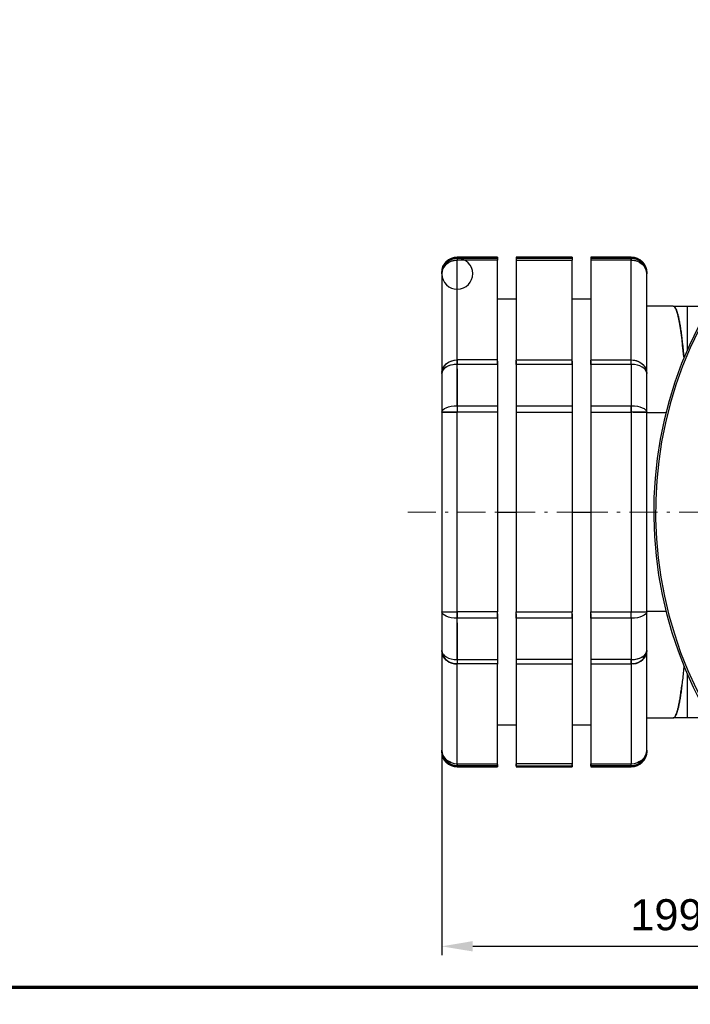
# Model space of a CAD drawing. Header units: millimetres. Extents: x 18 to 610, y -123 to 280.
# Tile 12 of 44: x 314 to 422, y -123 to 36. Entities that reach past the tile are written whole.
import ezdxf

# ---------------------------------------------------------------- set-up
doc = ezdxf.new("R2010")
doc.units = ezdxf.units.MM
doc.linetypes.add('CENTER', pattern=[8, 4.5, -1.5, 0.5, -1.5])
doc.linetypes.add('SOLID', pattern=[0])
doc.styles.add('Arial', font='Arial.ttf', dxfattribs={"height": 5})
doc.dimstyles.get("Standard").update_dxf_attribs({"dimtxt": 5, "dimasz": 5, "dimexe": 0.18, "dimexo": 0.0625, "dimgap": 0.09, "dimtad": 0, "dimtih": 1, "dimtoh": 1, "dimdec": 4, "dimzin": 0, "dimdsep": 46, "dimtxsty": 'Arial', "dimcen": 0.09, "dimadec": 0, "dimazin": 0, "dimtfac": 1, "dimtdec": 4, "dimtofl": 0, "dimtmove": 0, "dimatfit": 3, "dimfxl": 0, "dimtolj": 1, "dimtzin": 0, "dimarcsym": 0})

# ---------------------------------------------------------------- blocks, each defined once
blk = doc.blocks.new('*D4')
at = {"color": 0, "lineweight": -2}
for p, q in [((381.84, -59.55), (381.84, -114.78)), ((580.84, -59.55), (580.84, -114.78)), ((386.84, -113.38), (575.84, -113.38))]:
    blk.add_line(p, q, dxfattribs=at)
at = {"color": 0}
for points in [[(386.84, -112.54), (386.84, -114.21), (381.84, -113.38)], [(575.84, -114.21), (575.84, -112.54), (580.84, -113.38)]]:
    blk.add_solid(points, dxfattribs=at)
at = {"layer": 'Defpoints', "color": 0}
for p in [(381.84, -59.55), (580.84, -59.55), (580.84, -113.38)]:
    blk.add_point(p, dxfattribs=at)
at = {"color": 0, "lineweight": 9, "insert": (420.91, -108.33), "char_height": 5, "attachment_point": 5, "style": 'Arial'}
blk.add_mtext('\\A1;199.0', dxfattribs=at)
blk = doc.blocks.new('BlockOfCenters_1', base_point=(481.34, -43.51))
at = {"color": 6, "linetype": 'CENTER', "lineweight": 9}
for points in [[(481.34, 35.69), (481.34, -122.71)], [(560.54, -43.51), (402.14, -43.51)]]:
    blk.add_lwpolyline(points, dxfattribs=at)
blk = doc.blocks.new('BlockOfViews_1')
at = {"linetype": 'SOLID', "lineweight": 30}
for p, q in [((390.84, -2.51, -40.47), (384.34, -2.51, -40.47)), ((384.34, -2.69, -36.62), (390.84, -2.69, -36.62)), ((390.84, -3.01, -35.61), (384.34, -3.01, -35.61)), ((384.34, -19.05, -7.83), (384.34, -3.01, -35.61)), ((390.84, -19.05, -7.83), (390.84, -3.01, -35.61)), ((402.84, -2.51, -40.47), (393.84, -2.51, -40.47)), ((393.84, -2.69, -36.62), (402.84, -2.69, -36.62)), ((393.84, -3.01, -35.61), (393.84, -19.05, -7.83)), ((393.84, -3.01, -35.61), (402.84, -3.01, -35.61)), ((402.84, -19.05, -7.83), (402.84, -3.01, -35.61)), ((412.34, -2.51, -40.47), (405.84, -2.51, -40.47)), ((405.84, -2.69, -36.62), (412.34, -2.69, -36.62)), ((412.34, -3.01, -35.61), (405.84, -3.01, -35.61)), ((405.84, -3.01, -35.61), (405.84, -19.05, -7.83)), ((412.34, -19.05, -7.83), (412.34, -3.01, -35.61)), ((381.84, -5.18, -36.86), (381.84, -21.22, -9.08)), ((414.84, -21.22, -9.08), (414.84, -5.18, -36.86)), ((393.84, -9.26, -40.47), (390.84, -9.26, -40.47)), ((405.84, -9.26, -40.47), (402.84, -9.26, -40.47)), ((419.09, -10.41, -40.47), (414.84, -10.42, -39.72)), ((419.09, -10.41, -40.47), (421.34, -10.41, -11.47)), ((421.34, -10.41, -11.47), (424.24, -10.41, -11.47)), ((421.34, -10.41, -11.47), (421.34, -17.54, -11.47)), ((390.84, -19.05, -7.83), (384.34, -19.05, -7.83)), ((390.84, -19.77, -7.04), (384.34, -19.77, -7.04)), ((393.84, -19.05, -7.83), (402.84, -19.05, -7.83)), ((402.84, -19.77, -7.04), (393.84, -19.77, -7.04)), ((405.84, -19.05, -7.83), (412.34, -19.05, -7.83)), ((412.34, -19.77, -7.04), (405.84, -19.77, -7.04)), ((381.84, -21.22, -9.08), (381.84, -21.21, -9.07)), ((414.84, -21.21, -9.07), (414.84, -21.22, -9.08)), ((384.34, -26.43, -3.19), (390.84, -26.43, -3.19)), ((393.84, -26.43, -3.19), (402.84, -26.43, -3.19)), ((405.84, -26.43, -3.19), (412.34, -26.43, -3.19)), ((381.84, -27.47, -5.47), (381.84, -59.55, -5.47)), ((390.84, -27.47, -2.97), (384.34, -27.47, -2.97)), ((384.34, -59.55, -2.97), (384.34, -27.47, -2.97)), ((390.84, -27.47, -2.97), (390.84, -59.55, -2.97)), ((393.84, -27.47, -2.97), (393.84, -59.55, -2.97)), ((393.84, -27.47, -2.97), (402.84, -27.47, -2.97)), ((402.84, -27.47, -2.97), (402.84, -59.55, -2.97)), ((405.84, -27.47, -2.97), (405.84, -59.55, -2.97)), ((405.84, -27.47, -2.97), (412.34, -27.47, -2.97)), ((412.34, -27.47, -2.97), (412.34, -59.55, -2.97)), ((414.84, -59.55, -5.47), (414.84, -27.47, -5.47)), ((417.95, -27.55, -11.47), (414.84, -27.55, -11.47)), ((390.84, -43.51, -6.22), (393.84, -43.51, -6.22)), ((402.84, -43.51, -6.22), (405.84, -43.51, -6.22)), ((390.84, -59.55, -2.97), (384.34, -59.55, -2.97)), ((393.84, -59.55, -2.97), (402.84, -59.55, -2.97)), ((405.84, -59.55, -2.97), (412.34, -59.55, -2.97)), ((414.84, -59.46, -11.47), (417.95, -59.46, -11.47)), ((390.84, -60.59, -3.19), (384.34, -60.59, -3.19)), ((402.84, -60.59, -3.19), (393.84, -60.59, -3.19)), ((412.34, -60.59, -3.19), (405.84, -60.59, -3.19)), ((381.84, -65.8, -9.08), (381.84, -81.84, -36.86)), ((381.84, -65.8, -9.07), (381.84, -65.8, -9.08)), ((382.08, -66.41, -8.22), (382.08, -66.42, -8.21)), ((414.6, -66.42, -8.21), (414.61, -66.41, -8.22)), ((414.84, -81.84, -36.86), (414.84, -65.8, -9.08)), ((414.84, -65.8, -9.08), (414.84, -65.8, -9.07)), ((384.34, -67.25, -7.04), (390.84, -67.25, -7.04)), ((390.84, -67.96, -7.83), (384.34, -67.96, -7.83)), ((384.34, -84, -35.61), (384.34, -67.96, -7.83)), ((390.84, -84, -35.61), (390.84, -67.96, -7.83)), ((402.84, -67.25, -7.04), (393.84, -67.25, -7.04)), ((393.84, -67.96, -7.83), (393.84, -84, -35.61)), ((393.84, -67.96, -7.83), (402.84, -67.96, -7.83)), ((402.84, -67.96, -7.83), (402.84, -84, -35.61)), ((412.34, -67.25, -7.04), (405.84, -67.25, -7.04)), ((405.84, -67.96, -7.83), (405.84, -84, -35.61)), ((405.84, -67.96, -7.83), (412.34, -67.96, -7.83)), ((412.34, -67.96, -7.83), (412.34, -84, -35.61)), ((421.34, -69.47, -11.47), (421.34, -76.61, -11.47)), ((414.84, -76.6, -39.72), (419.09, -76.61, -40.47)), ((421.34, -76.61, -11.47), (419.09, -76.61, -40.47)), ((424.24, -76.61, -11.47), (421.34, -76.61, -11.47)), ((390.84, -77.76, -40.47), (393.84, -77.76, -40.47)), ((402.84, -77.76, -40.47), (405.84, -77.76, -40.47)), ((381.96, -82.49, -36.5), (381.96, -82.48, -36.5)), ((382.18, -82.92, -36.23), (382.24, -83.02, -36.21)), ((382.21, -82.96, -36.24), (382.2, -82.94, -36.25)), ((382.24, -83.02, -36.21), (382.33, -83.11, -36.16)), ((382.33, -83.11, -36.16), (382.24, -83.02, -36.21)), ((382.45, -83.25, -36.05), (382.43, -83.23, -36.05)), ((382.43, -83.23, -36.05), (382.45, -83.25, -36.05)), ((382.71, -83.49, -35.95), (382.48, -83.27, -36.04)), ((382.48, -83.27, -36.04), (382.71, -83.49, -35.95)), ((382.58, -83.36, -36.02), (382.61, -83.4, -36)), ((382.61, -83.4, -36), (382.58, -83.36, -36.02)), ((382.92, -83.61, -35.88), (382.71, -83.49, -35.95)), ((382.71, -83.49, -35.95), (382.92, -83.61, -35.88)), ((382.91, -83.61, -35.83), (382.97, -83.64, -35.82)), ((382.97, -83.64, -35.82), (382.91, -83.61, -35.83)), ((383.02, -83.67, -35.81), (383.3, -83.83, -35.76)), ((383.3, -83.83, -35.76), (383.02, -83.67, -35.81)), ((383.3, -83.83, -35.76), (383.06, -83.69, -35.84)), ((383.06, -83.69, -35.84), (383.3, -83.83, -35.76)), ((413.66, -83.67, -35.81), (413.38, -83.83, -35.76)), ((413.38, -83.83, -35.76), (413.66, -83.67, -35.81)), ((413.63, -83.69, -35.84), (413.38, -83.83, -35.76)), ((413.38, -83.83, -35.76), (413.63, -83.69, -35.84)), ((413.78, -83.61, -35.83), (413.72, -83.64, -35.82)), ((413.72, -83.64, -35.82), (413.78, -83.61, -35.83)), ((413.98, -83.49, -35.95), (413.76, -83.61, -35.88)), ((413.76, -83.61, -35.88), (413.98, -83.49, -35.95)), ((413.98, -83.49, -35.95), (414.11, -83.36, -36.02)), ((414.11, -83.36, -36.02), (413.98, -83.49, -35.95)), ((414.45, -83.02, -36.21), (414.26, -83.23, -36.05)), ((414.26, -83.23, -36.05), (414.45, -83.02, -36.21)), ((414.36, -83.11, -36.16), (414.4, -83.07, -36.18)), ((414.4, -83.07, -36.18), (414.36, -83.11, -36.16)), ((414.45, -83.02, -36.21), (414.51, -82.92, -36.23)), ((414.49, -82.94, -36.25), (414.48, -82.96, -36.24)), ((384.34, -84, -35.61), (390.84, -84, -35.61)), ((390.84, -84.33, -36.62), (384.34, -84.33, -36.62)), ((384.34, -84.51, -40.47), (390.84, -84.51, -40.47)), ((402.84, -84, -35.61), (393.84, -84, -35.61)), ((393.84, -84.33, -36.62), (402.84, -84.33, -36.62)), ((393.84, -84.51, -40.47), (402.84, -84.51, -40.47)), ((405.84, -84, -35.61), (412.34, -84, -35.61)), ((412.34, -84.33, -36.62), (405.84, -84.33, -36.62)), ((405.84, -84.51, -40.47), (412.34, -84.51, -40.47))]:
    blk.add_line(p, q, dxfattribs=at)
at = {"color": 6, "linetype": 'CENTER', "lineweight": 9}
blk.add_lwpolyline([(376.37, -43.51), (403.92, -43.51)], dxfattribs=at)
at = {"linetype": 'SOLID', "lineweight": 30}
for points in [[(381.93, -4.64, -36.64), (381.94, -4.52, -36.59), (381.88, -4.8, -36.64)], [(414.81, -4.8, -36.64), (414.74, -4.52, -36.59), (414.76, -4.64, -36.64)], [(381.92, -20.87, -8.71), (381.94, -20.73, -8.56), (381.88, -20.96, -8.72)], [(414.81, -20.96, -8.72), (414.74, -20.73, -8.56), (414.77, -20.87, -8.71)], [(382.12, -66.45, -8.16), (382.24, -66.6, -7.99), (382.18, -66.52, -8.1)], [(414.51, -66.52, -8.1), (414.45, -66.6, -7.99), (414.58, -66.45, -8.17)]]:
    blk.add_polyline3d(points, dxfattribs=at)
for centre, radius, start, end in [((481.34, -43.51, -7.77), 65.4, 48.5499, 318.3612), ((481.34, -43.51, 10.23), 65.09, 48.8729, 318.6817), ((384.34, -5.01, -40.47), 2.5, 90, 180), ((412.34, -5.01, -40.47), 2.5, 0, 90), ((384.34, -82.01, -40.47), 2.5, 180, 270), ((412.34, -82.01, -40.47), 2.5, 270, 0)]:
    blk.add_arc(centre, radius, start, end, dxfattribs=at)
at = {"linetype": 'SOLID', "lineweight": 30, "extrusion": (0, 0.093761, 0.995595)}
for start, end in [(271.3687, 270), (305.4961, 306.2402), (304.1228, 304.8686), (302.748, 303.4979), (301.3702, 302.1277), (300.0969, 300.7579), (298.5966, 299.3884), (297.1849, 298.0192), (295.707, 296.6501), (295.0591, 295.2813), (293.9198, 294.919), (292.5438, 293.9062), (291.175, 292.0662), (290.0809, 290.6219), (289.8059, 289.941), (288.4367, 289.2195), (287.0671, 287.832), (285.6971, 286.4516), (284.3267, 284.903), (282.9558, 283.7008), (281.584, 282.3281), (280.2111, 280.9565), (278.8366, 279.5856), (277.4594, 278.2152), (276.078, 276.8454), (275.0946, 275.4758), (274.6888, 274.8992), (273.2821, 274.1067), (271.8234, 272.7375), (349.1915, 349.9501), (347.8068, 348.5829), (346.4106, 347.2134), (345.097, 345.8443), (343.4446, 344.4753), (341.7379, 343.1066), (340.3691, 341.3933), (339.0001, 339.8573), (337.631, 338.4332), (336.2617, 337.0373), (335.0809, 335.6527), (334.8919, 334.9409), (333.5219, 334.2739), (332.1513, 332.8982), (330.7801, 331.5245), (329.4079, 329.8811), (330.0803, 330.1522), (328.0346, 328.7809), (326.6592, 327.4102), (325.2809, 326.0401), (323.8975, 324.6703), (322.5039, 323.3009), (321.0862, 321.9318), (320.0946, 320.5628), (319.5823, 319.8992), (317.8252, 319.1939), (316.4565, 317.549), (315.0876, 315.9602), (313.7185, 314.5271), (312.3492, 313.1282), (310.9795, 311.7423), (310.1008, 310.3627), (309.6095, 309.9054), (308.239, 308.9865), (306.8679, 307.6126), (354.6922, 354.9053), (355.1007, 355.3354), (356.4721, 356.9756), (351.9462, 352.6932), (353.3199, 354.0644), (350.5705, 351.3225)]:
    blk.add_arc((-384.34, 1.02, -44.37), 2.5, start, end, dxfattribs=at)
at = {"linetype": 'SOLID', "lineweight": 30, "extrusion": (0, 6.12303e-17, -1)}
for centre, start, end in [((-384.34, -5.01, 40.47), 0, 90), ((-412.34, -5.01, 40.47), 90, 180)]:
    blk.add_arc(centre, 2.5, start, end, dxfattribs=at)
at = {"linetype": 'SOLID', "lineweight": 30, "extrusion": (0, 0.093761, -0.995595)}
for centre, start, end in [((-384.34, -8.61, 36.21), 0, 90), ((-384.34, -8.61, 36.21), 360, 90), ((-412.34, -8.61, 36.21), 90, 180), ((-412.34, -8.61, 36.21), 90, 180)]:
    blk.add_arc(centre, 2.5, start, end, dxfattribs=at)
at = {"linetype": 'SOLID', "lineweight": 30, "extrusion": (0, 0.5, -0.866025)}
for centre, start, end in [((-384.34, -22.91, 29.33), 0, 90), ((-412.34, -22.91, 29.33), 90, 180), ((-384.34, -22.91, -2.75), 0, 90), ((-384.34, -22.91, -2.75), 7.3343, 90), ((-412.34, -22.91, -2.75), 90, 180), ((-412.34, -22.91, -2.75), 97.3342, 180)]:
    blk.add_arc(centre, 2.5, start, end, dxfattribs=at)
at = {"linetype": 'SOLID', "lineweight": 30, "extrusion": (0, -0.5, 0.866025)}
for centre, start, end in [((384.34, -22.91, -29.33), 90, 180), ((412.34, -22.91, -29.33), 0, 90)]:
    blk.add_arc(centre, 2.5, start, end, dxfattribs=at)
at = {"linetype": 'SOLID', "lineweight": 30, "extrusion": (1, 0, 0)}
for centre, radius, start, end in [((-43.51, -40.47, 384.34), 41, 0, 5.38), ((-5.18, -36.86, 384.34), 2.5, 5.38, 30), ((-5.18, -36.86, 384.34), 2.5, 5.38, 30), ((-43.51, -40.47, 390.84), 41, 0, 5.38), ((-43.51, -40.47, 390.84), 41, 1.614, 5.38), ((-5.18, -36.86, 390.84), 2.5, 5.38, 30), ((-5.18, -36.86, 390.84), 2.5, 12.767, 30), ((-43.51, -40.47, 393.84), 41, 0, 5.38), ((-43.51, -40.47, 393.84), 41, 1.614, 5.38), ((-5.18, -36.86, 393.84), 2.5, 5.38, 30), ((-5.18, -36.86, 393.84), 2.5, 12.767, 30), ((-43.51, -40.47, 402.84), 41, 0, 5.38), ((-43.51, -40.47, 402.84), 41, 1.614, 5.38), ((-5.18, -36.86, 402.84), 2.5, 5.38, 30), ((-5.18, -36.86, 402.84), 2.5, 12.767, 30), ((-43.51, -40.47, 405.84), 41, 0, 5.38), ((-43.51, -40.47, 405.84), 41, 1.614, 5.38), ((-5.18, -36.86, 405.84), 2.5, 5.38, 30), ((-5.18, -36.86, 405.84), 2.5, 12.767, 30), ((-43.51, -40.47, 412.34), 41, 0, 5.38), ((-43.51, -40.47, 412.34), 41, 0, 5.38), ((-5.18, -36.86, 412.34), 2.5, 5.38, 30), ((-43.51, -40.47, 381.84), 38.5, 0, 5.38), ((-43.51, -40.47, 381.84), 38.5, 359.1089, 0), ((-21.22, -9.08, 384.34), 2.5, 30, 54.62), ((-43.51, -40.47, 384.34), 41, 55.7727, 65.38), ((-21.22, -9.08, 390.84), 2.5, 37.387, 54.62), ((-43.51, -40.47, 390.84), 41, 54.62, 65.38), ((-21.22, -9.08, 393.84), 2.5, 37.387, 54.62), ((-43.51, -40.47, 393.84), 41, 54.62, 65.38), ((-21.22, -9.08, 402.84), 2.5, 37.387, 54.62), ((-43.51, -40.47, 402.84), 41, 54.62, 65.38), ((-21.22, -9.08, 405.84), 2.5, 37.387, 54.62), ((-43.51, -40.47, 405.84), 41, 54.62, 65.38), ((-43.51, -40.47, 412.34), 41, 54.62, 65.38), ((-43.51, -40.47, 412.34), 41, 55.0726, 65.38), ((-43.51, -40.47, 381.84), 38.5, 54.62, 65.38), ((-27.47, -5.47, 384.34), 2.5, 65.38, 90), ((-27.47, -5.47, 384.34), 2.5, 65.38, 90), ((-27.47, -5.47, 390.84), 2.5, 65.38, 90), ((-27.47, -5.47, 390.84), 2.5, 72.767, 90), ((-27.47, -5.47, 393.84), 2.5, 65.38, 90), ((-27.47, -5.47, 393.84), 2.5, 72.767, 90), ((-27.47, -5.47, 402.84), 2.5, 65.38, 90), ((-27.47, -5.47, 402.84), 2.5, 72.767, 90), ((-27.47, -5.47, 405.84), 2.5, 65.38, 90), ((-27.47, -5.47, 405.84), 2.5, 72.767, 90), ((-27.47, -5.47, 412.34), 2.5, 65.38, 90), ((-43.51, -40.47, 381.84), 38.5, 114.62, 125.38), ((-59.55, -5.47, 384.34), 2.5, 90, 114.62), ((-59.55, -5.47, 390.84), 2.5, 97.387, 114.62), ((-59.55, -5.47, 393.84), 2.5, 97.387, 114.62), ((-59.55, -5.47, 402.84), 2.5, 97.387, 114.62), ((-59.55, -5.47, 405.84), 2.5, 97.387, 114.62), ((-43.51, -40.47, 384.34), 41, 115.7913, 125.38), ((-43.51, -40.47, 390.84), 41, 114.62, 125.38), ((-43.51, -40.47, 393.84), 41, 114.62, 125.38), ((-43.51, -40.47, 402.84), 41, 114.62, 125.38), ((-43.51, -40.47, 405.84), 41, 114.62, 125.38), ((-43.51, -40.47, 412.34), 41, 114.62, 125.38), ((-43.51, -40.47, 412.34), 41, 115.7913, 125.38), ((-65.8, -9.08, 384.34), 2.5, 125.38, 150), ((-65.8, -9.08, 384.34), 2.5, 125.38, 150), ((-65.8, -9.08, 390.84), 2.5, 125.38, 150), ((-65.8, -9.08, 390.84), 2.5, 132.767, 150), ((-65.8, -9.08, 393.84), 2.5, 125.38, 150), ((-65.8, -9.08, 393.84), 2.5, 132.767, 150), ((-65.8, -9.08, 402.84), 2.5, 125.38, 150), ((-65.8, -9.08, 402.84), 2.5, 132.767, 150), ((-65.8, -9.08, 405.84), 2.5, 125.38, 150), ((-65.8, -9.08, 405.84), 2.5, 132.767, 150), ((-65.8, -9.08, 412.34), 2.5, 125.38, 150), ((-43.51, -40.47, 381.84), 38.5, 174.62, 180), ((-43.51, -40.47, 381.84), 38.5, 180, 180.8911), ((-81.84, -36.86, 384.34), 2.5, 150, 174.62), ((-43.51, -40.47, 384.34), 41, 175.559, 180), ((-81.84, -36.86, 390.84), 2.5, 157.387, 174.62), ((-43.51, -40.47, 390.84), 41, 174.62, 180), ((-43.51, -40.47, 390.84), 41, 176.234, 180), ((-81.84, -36.86, 393.84), 2.5, 157.387, 174.62), ((-43.51, -40.47, 393.84), 41, 174.62, 180), ((-43.51, -40.47, 393.84), 41, 176.234, 180), ((-81.84, -36.86, 402.84), 2.5, 157.387, 174.62), ((-43.51, -40.47, 402.84), 41, 174.62, 180), ((-43.51, -40.47, 402.84), 41, 176.234, 180), ((-81.84, -36.86, 405.84), 2.5, 157.387, 174.62), ((-43.51, -40.47, 405.84), 41, 174.62, 180), ((-43.51, -40.47, 405.84), 41, 176.234, 180), ((-43.51, -40.47, 412.34), 41, 174.62, 180), ((-43.51, -40.47, 412.34), 41, 175.559, 180)]:
    blk.add_arc(centre, radius, start, end, dxfattribs=at)
at = {"linetype": 'SOLID', "lineweight": 30, "extrusion": (-1, 0, 0)}
for centre, radius, start, end in [((43.51, -40.47, -384.34), 41, 174.62, 180), ((5.18, -36.86, -412.34), 2.5, 150, 174.62), ((43.51, -40.47, -414.84), 38.5, 174.62, 180), ((43.51, -40.47, -414.84), 38.5, 180, 180.8911), ((21.22, -9.08, -384.34), 2.5, 125.38, 150), ((43.51, -40.47, -384.34), 41, 114.62, 125.38), ((21.22, -9.08, -390.84), 2.5, 125.38, 150), ((21.22, -9.08, -393.84), 2.5, 125.38, 150), ((21.22, -9.08, -402.84), 2.5, 125.38, 150), ((21.22, -9.08, -405.84), 2.5, 125.38, 150), ((21.22, -9.08, -412.34), 2.5, 125.38, 150), ((21.22, -9.08, -412.34), 2.5, 125.38, 150), ((43.51, -40.47, -414.84), 38.5, 114.62, 125.38), ((27.47, -5.47, -412.34), 2.5, 90, 114.62), ((59.55, -5.47, -384.34), 2.5, 65.38, 90), ((59.55, -5.47, -390.84), 2.5, 65.38, 90), ((59.55, -5.47, -393.84), 2.5, 65.38, 90), ((59.55, -5.47, -402.84), 2.5, 65.38, 90), ((59.55, -5.47, -405.84), 2.5, 65.38, 90), ((59.55, -5.47, -412.34), 2.5, 65.38, 90), ((59.55, -5.47, -412.34), 2.5, 65.38, 90), ((43.51, -40.47, -414.84), 38.5, 54.62, 65.38), ((43.51, -40.47, -384.34), 41, 54.62, 65.38), ((65.8, -9.08, -412.34), 2.5, 30, 54.62), ((43.51, -40.47, -414.84), 38.5, 0, 5.38), ((43.51, -40.47, -414.84), 38.5, 359.1089, 0), ((81.84, -36.86, -384.34), 2.5, 5.38, 30), ((43.51, -40.47, -384.34), 41, 0, 5.38), ((81.84, -36.86, -390.84), 2.5, 5.38, 30), ((81.84, -36.86, -393.84), 2.5, 5.38, 30), ((81.84, -36.86, -402.84), 2.5, 5.38, 30), ((81.84, -36.86, -405.84), 2.5, 5.38, 30), ((81.84, -36.86, -412.34), 2.5, 5.38, 30), ((81.84, -36.86, -412.34), 2.5, 5.38, 30)]:
    blk.add_arc(centre, radius, start, end, dxfattribs=at)
at = {"linetype": 'SOLID', "lineweight": 30, "extrusion": (-0.997004, -3.42397e-16, 0.077354)}
blk.add_arc((43.62, -7.91, -420.97), 33.22, 139.0531, 180.0315, dxfattribs=at)
at = {"linetype": 'SOLID', "lineweight": 30, "extrusion": (0, -0.81533, 0.578997)}
for centre, start, end in [((384.34, -19.68, 12.04), 94.4189, 180), ((384.34, -19.68, 12.04), 90, 180), ((412.34, -19.68, 12.04), 0, 90), ((412.34, -19.68, 12.04), 0, 90)]:
    blk.add_arc(centre, 2.5, start, end, dxfattribs=at)
at = {"linetype": 'SOLID', "lineweight": 30, "extrusion": (0, 0.909091, -0.416598)}
for centre, start, end in [((-384.34, -16.41, -22.69), 0, 90), ((-384.34, -16.41, -22.69), 360, 90), ((-412.34, -16.41, -22.69), 90, 180), ((-412.34, -16.41, -22.69), 90, 180)]:
    blk.add_arc(centre, 2.5, start, end, dxfattribs=at)
at = {"linetype": 'SOLID', "lineweight": 30, "extrusion": (0, -1, 0)}
for centre, start, end in [((384.34, -5.47, 27.47), 90, 180), ((412.34, -5.47, 27.47), 0, 90)]:
    blk.add_arc(centre, 2.5, start, end, dxfattribs=at)
at = {"linetype": 'SOLID', "lineweight": 30, "extrusion": (0, 1, 0)}
for centre, start, end in [((-384.34, -5.47, -27.47), 6.6673, 90), ((-412.34, -5.47, -27.47), 96.6672, 180), ((-384.34, -5.47, -59.55), 0, 90), ((-412.34, -5.47, -59.55), 96.6672, 180)]:
    blk.add_arc(centre, 2.5, start, end, dxfattribs=at)
at = {"linetype": 'SOLID', "lineweight": 30, "extrusion": (0, -0.909091, -0.416598)}
for centre, start, end in [((384.34, 19.84, 56.41), 90, 180), ((384.34, 19.84, 56.41), 90, 180), ((412.34, 19.84, 56.41), 0, 90), ((412.34, 19.84, 56.41), 0, 90)]:
    blk.add_arc(centre, 2.5, start, end, dxfattribs=at)
at = {"linetype": 'SOLID', "lineweight": 30, "extrusion": (0, 1, 4.72677e-13)}
blk.add_arc((-384.34, -5.47, -59.55), 2.5, 0, 90, dxfattribs=at)
at = {"linetype": 'SOLID', "lineweight": 30, "extrusion": (0, 1, 1.54202e-11)}
blk.add_arc((-412.34, -5.47, -59.55), 2.5, 90, 180, dxfattribs=at)
at = {"linetype": 'SOLID', "lineweight": 30, "extrusion": (0, -0.5, -0.866025)}
for centre, start, end in [((384.34, 52.44, 40.76), 90, 180), ((412.34, 52.44, 40.76), 0, 90)]:
    blk.add_arc(centre, 2.5, start, end, dxfattribs=at)
at = {"linetype": 'SOLID', "lineweight": 30, "extrusion": (0, 0.81533, 0.578997)}
for centre, start, end in [((-384.34, 30.7, -58.9), 0, 90), ((-384.34, 30.7, -58.9), 360, 90), ((-412.34, 30.7, -58.9), 90, 180), ((-412.34, 30.7, -58.9), 94.4189, 180)]:
    blk.add_arc(centre, 2.5, start, end, dxfattribs=at)
at = {"linetype": 'SOLID', "lineweight": 30, "extrusion": (0, 0.5, 0.866025)}
for centre, start, end in [((-384.34, 52.44, -40.76), 7.3343, 90), ((-412.34, 52.44, -40.76), 97.3342, 180), ((-384.34, 52.44, -72.84), 0, 90), ((-384.34, 52.44, -72.84), 0, 90), ((-412.34, 52.44, -72.84), 90, 180), ((-412.34, 52.44, -72.84), 90, 180)]:
    blk.add_arc(centre, 2.5, start, end, dxfattribs=at)
at = {"linetype": 'SOLID', "lineweight": 30, "extrusion": (0, -0.093761, -0.995595)}
for centre, start, end in [((384.34, 78.02, 44.37), 90, 180), ((384.34, 78.02, 44.37), 90, 180), ((412.34, 78.02, 44.37), 360, 90), ((412.34, 78.02, 44.37), 0, 90)]:
    blk.add_arc(centre, 2.5, start, end, dxfattribs=at)
at = {"linetype": 'SOLID', "lineweight": 30, "extrusion": (0, 8.26948e-16, -1)}
blk.add_arc((-384.34, -82.01, 40.47), 2.5, 270, 0, dxfattribs=at)
at = {"linetype": 'SOLID', "lineweight": 30, "extrusion": (0, 3.82859e-16, -1)}
blk.add_arc((-412.34, -82.01, 40.47), 2.5, 180, 270, dxfattribs=at)
at = {"linetype": 'SOLID', "lineweight": 30, "extrusion": (0, -0.093761, 0.995595)}
for start, end in [(347.8068, 348.5829), (349.1915, 349.9501), (350.5705, 351.3225), (351.9462, 352.6932), (355.1007, 355.3354), (354.6922, 354.9053), (353.3199, 354.0644), (356.4721, 356.9756), (301.3702, 302.1277), (302.748, 303.4979), (304.1228, 304.8686), (305.4961, 306.2402), (306.8679, 307.6126), (308.239, 308.9865), (309.6095, 309.9054), (310.1008, 310.3627), (310.9795, 311.7423), (312.3492, 313.1282), (313.7185, 314.5271), (315.0876, 315.9602), (316.4565, 317.549), (317.8252, 319.1939), (319.5823, 319.8992), (320.0946, 320.5628), (321.0862, 321.9318), (322.5039, 323.3009), (323.8975, 324.6703), (325.2809, 326.0401), (326.6592, 327.4102), (328.0346, 328.7809), (329.4079, 329.903), (330.0803, 330.1522), (330.7801, 331.5245), (332.1513, 332.8982), (333.5219, 334.2739), (335.0809, 335.6527), (334.8919, 334.9409), (336.2617, 337.0373), (337.631, 338.4332), (339.0001, 339.8573), (340.3691, 341.3933), (341.7379, 343.1066), (343.4446, 344.4753), (345.097, 345.8443), (346.4106, 347.2134), (270, 271.3687), (271.8234, 272.7375), (273.2821, 274.1067), (274.6888, 274.8992), (275.0946, 275.4758), (276.078, 276.8454), (277.4594, 278.2152), (278.8366, 279.5856), (280.2111, 280.9565), (281.584, 282.3281), (282.9558, 283.7008), (284.3267, 284.903), (285.6971, 286.4516), (287.0671, 287.832), (288.4367, 289.2195), (289.8059, 289.941), (290.0809, 290.6219), (291.175, 292.0662), (292.5438, 293.9062), (293.9198, 294.919), (295.0591, 295.2813), (295.707, 296.6501), (297.1849, 298.0192), (298.5966, 299.3884), (300.0969, 300.7579)]:
    blk.add_arc((412.34, -85.61, -36.21), 2.5, start, end, dxfattribs=at)
at = {"linetype": 'SOLID', "lineweight": 30}
for points, knots in [([(419.09, -10.41, -40.47), (419.14, -10.41, -39.85), (419.19, -10.42, -39.23), (419.29, -10.49, -37.99), (419.33, -10.55, -37.37), (419.43, -10.69, -36.14), (419.48, -10.77, -35.53), (419.57, -10.98, -34.3), (419.62, -11.1, -33.7), (419.71, -11.38, -32.49), (419.76, -11.53, -31.89), (419.85, -11.88, -30.7), (419.9, -12.06, -30.11), (419.99, -12.47, -28.94), (420.03, -12.69, -28.36), (420.12, -13.17, -27.21), (420.17, -13.42, -26.65), (420.25, -13.96, -25.53), (420.3, -14.25, -24.98), (420.38, -14.85, -23.9), (420.42, -15.16, -23.36), (420.5, -15.82, -22.31), (420.54, -16.17, -21.8), (420.62, -16.89, -20.79), (420.66, -17.26, -20.29), (420.73, -18.02, -19.34), (420.77, -18.41, -18.88), (420.8, -18.81, -18.43)], [0, 0, 0, 0, 0.154787, 0.154787, 0.309574, 0.309574, 0.46436, 0.46436, 0.619147, 0.619147, 0.773934, 0.773934, 0.928721, 0.928721, 1.083507, 1.083507, 1.238294, 1.238294, 1.393081, 1.393081, 1.547868, 1.547868, 1.702654, 1.702654, 1.857441, 1.857441, 2.007289, 2.007289, 2.007289, 2.007289]), ([(420.8, -68.2, -18.43), (420.77, -68.6, -18.88), (420.73, -68.99, -19.34), (420.66, -69.75, -20.29), (420.62, -70.13, -20.79), (420.54, -70.85, -21.8), (420.5, -71.19, -22.31), (420.42, -71.85, -23.36), (420.38, -72.17, -23.9), (420.3, -72.77, -24.98), (420.25, -73.05, -25.53), (420.17, -73.59, -26.65), (420.12, -73.84, -27.21), (420.03, -74.32, -28.36), (419.99, -74.54, -28.94), (419.9, -74.95, -30.11), (419.85, -75.14, -30.7), (419.76, -75.48, -31.89), (419.71, -75.64, -32.49), (419.62, -75.91, -33.7), (419.57, -76.03, -34.3), (419.48, -76.24, -35.53), (419.43, -76.33, -36.14), (419.33, -76.47, -37.37), (419.29, -76.52, -37.99), (419.19, -76.59, -39.23), (419.14, -76.61, -39.85), (419.09, -76.61, -40.47)], [0.539788, 0.539788, 0.539788, 0.539788, 0.626422, 0.626422, 0.715911, 0.715911, 0.805399, 0.805399, 0.894888, 0.894888, 0.984377, 0.984377, 1.073866, 1.073866, 1.163355, 1.163355, 1.252844, 1.252844, 1.342332, 1.342332, 1.431821, 1.431821, 1.52131, 1.52131, 1.610799, 1.610799, 1.700288, 1.700288, 1.700288, 1.700288]), ([(419.09, -76.61, -40.47), (419.14, -76.61, -39.85), (419.19, -76.59, -39.23), (419.29, -76.52, -37.99), (419.33, -76.47, -37.38), (419.43, -76.33, -36.14), (419.48, -76.24, -35.53), (419.57, -76.03, -34.31), (419.62, -75.91, -33.7), (419.71, -75.63, -32.49), (419.76, -75.48, -31.89), (419.85, -75.13, -30.7), (419.9, -74.94, -30.11), (419.99, -74.54, -28.94), (420.03, -74.31, -28.36), (420.12, -73.84, -27.22), (420.17, -73.59, -26.65), (420.25, -73.05, -25.53), (420.29, -72.77, -24.98), (420.38, -72.17, -23.9), (420.42, -71.85, -23.36), (420.47, -71.49, -22.79), (420.47, -71.46, -22.74), (420.47, -71.43, -22.69)], [0, 0, 0, 0, 1.862485, 1.862485, 3.724969, 3.724969, 5.587454, 5.587454, 7.449939, 7.449939, 9.312423, 9.312423, 11.174908, 11.174908, 13.037393, 13.037393, 14.899877, 14.899877, 16.762362, 16.762362, 18.624847, 18.624847, 18.799644, 18.799644, 18.799644, 18.799644])]:
    blk.add_open_spline(points, degree=3, knots=knots, dxfattribs=at)
blk.add_blockref('BlockOfCenters_1', (481.34, -43.51))
blk = doc.blocks.new('A21-m2')
at = {"color": 51, "linetype": 'SOLID', "lineweight": 70}
blk.add_line((203.1, -119.97), (609.82, -119.97), dxfattribs=at)

msp = doc.modelspace()

# ---------------------------------------------------------------- block references
for name in ['A21-m2', 'BlockOfViews_1']:
    msp.add_blockref(name, (0, 0))

# ---------------------------------------------------------------- dimensions: what is measured, and where the dimension line sits
at = {"lineweight": 9}
dim = msp.add_linear_dim(base=(580.84, -113.38), p1=(381.84, -59.55), p2=(580.84, -59.55), dimstyle='Standard', override={"dimtxt": 5, "dimasz": 5, "dimexe": 1.4, "dimexo": 0, "dimgap": 2.5, "dimtad": 1, "dimtih": 0, "dimtoh": 1, "dimdec": 1, "dimlfac": 1, "dimpost": '<>', "dimsah": 1, "dimse1": 0, "dimse2": 0, "dimtix": 1}, dxfattribs=at)
dim.commit()
dim.dimension.update_dxf_attribs({"geometry": '*D4', "text_midpoint": (420.91, -113.38), "dimtype": 160})

doc.saveas('drawing.dxf')
